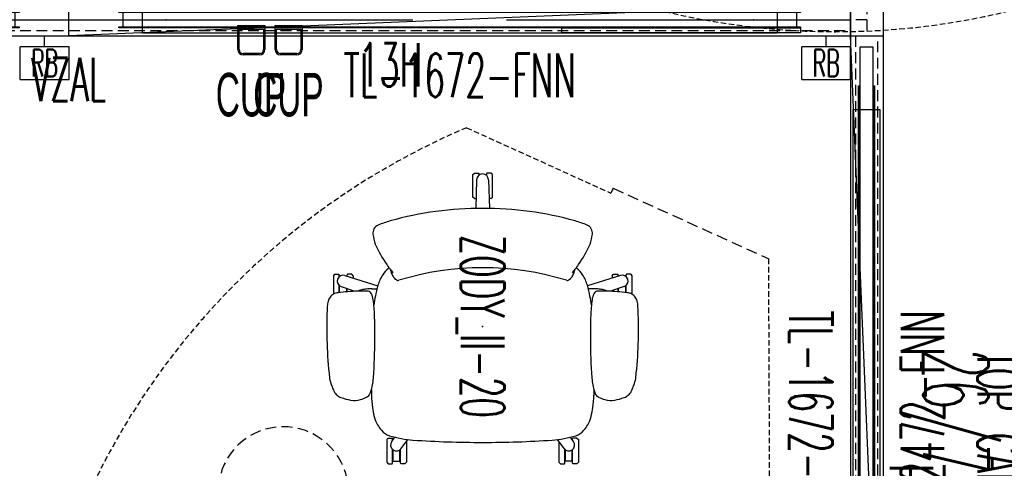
# Model space of a CAD drawing. Header units: inches. Extents: x -44 to 557, y -127 to 150.
# Tile 9 of 250: x 85 to 175, y -28 to 13. Entities that reach past the tile are written whole.
import ezdxf
from ezdxf.enums import TextEntityAlignment as Align

# ---------------------------------------------------------------- set-up
doc = ezdxf.new("R2010")
doc.units = ezdxf.units.IN
doc.header["$MEASUREMENT"] = 0
doc.linetypes.add('DASHEDX2', pattern=[1.5, 1, -0.5])
for name, color, linetype in [('A-FURN-P-COMP', 86, 'Continuous'), ('A-FURN-P-COMP-TEXT2', 86, 'Continuous'), ('A-FURN-P-PNLS', 5, 'Continuous'), ('A-FURN-P-PNLS-ACCESS', 4, 'Continuous'), ('A-FURN-P-PNLS-CON', 104, 'Continuous'), ('A-FURN-P-PNLS-CON-SYMBOL', 104, 'Continuous'), ('A-FURN-P-PNLS-CON-TEXT2', 104, 'Continuous'), ('A-FURN-P-PNLS-CON-TEXT3', 104, 'Continuous'), ('A-FURN-P-PNLS-POWR', 230, 'Continuous'), ('A-FURN-P-PNLS-TEXT2', 5, 'Continuous'), ('A-FURN-P-PNLS-TEXT3', 4, 'Continuous'), ('A-FURN-P-PNLS-TEXT4', 4, 'Continuous'), ('A-FURN-P-SEAT', 12, 'Continuous'), ('A-FURN-P-SEAT-TEXT2', 12, 'Continuous'), ('A-FURN-P-TABLE', 3, 'Continuous'), ('A-FURN-P-TABLE-SWING', 3, 'Continuous'), ('A-FURN-P-TEXT_UTEXT', 7, 'Continuous'), ('A-FURN-P-WKSF-ACC', 202, 'Continuous'), ('PSATTR', 7, 'Continuous')]:
    doc.layers.add(name, color=color, linetype=linetype)
doc.styles.add('0', font='TXT.SHX')
doc.styles.add('CAD_FNT', font='TXT.SHX', dxfattribs={"width": 0.6})
doc.styles.add('PMSymText', font='txt.shx', dxfattribs={"width": 0.65})
doc.styles.get("Standard").update_dxf_attribs({"font": 'arial.ttf'})

# ---------------------------------------------------------------- blocks, each defined once
blk = doc.blocks.new('VZFF1-XX72-EBB-2D')
at = {"layer": 'A-FURN-P-PNLS'}
for p, q in [((0, 0), (0, 3)), ((0, 3), (72, 3)), ((72, 0), (72, 3)), ((0, 0), (72, 0))]:
    blk.add_line(p, q, dxfattribs=at)
for p in [(0, 3), (72, 3), (0, 0), (72, 0)]:
    blk.add_point(p, dxfattribs=at)
at = {"layer": 'A-FURN-P-PNLS-ACCESS'}
for p, q in [((4.496, 7), (-0.004, 7)), ((-0.004, 7), (-0.004, 4)), ((4.496, 7), (4.496, 4)), ((-0.004, 4), (4.496, 4)), ((2.246, 4), (2.246, 3)), ((69.754, -1), (69.754, 0)), ((67.504, -4), (67.504, -1)), ((72.004, -1), (67.504, -1)), ((72.004, -4), (72.004, -1)), ((67.504, -4), (72.004, -4))]:
    blk.add_line(p, q, dxfattribs=at)
at = {"layer": 'A-FURN-P-PNLS-POWR'}
for p, q in [((0, 1.5), (31.685, 1.5)), ((40.315, 1.5), (72, 1.5))]:
    blk.add_line(p, q, dxfattribs=at)
for p in [(8.95, 1.5), (63.05, 1.5)]:
    blk.add_point(p, dxfattribs=at)
at = {"layer": 'A-FURN-P-PNLS-TEXT2', "style": 'CAD_FNT', "width": 0.55, "flags": 8}
blk.add_attdef('ITEXT2', text='', height=6, dxfattribs=at).set_placement((36, 9.699), align=Align.MIDDLE_CENTER)
at = {"layer": 'A-FURN-P-PNLS-TEXT3', "style": 'CAD_FNT', "width": 0.55, "flags": 8}
blk.add_attdef('ITEXT3', text='', height=2.5, dxfattribs=at).set_placement((69.754, -2.5), align=Align.MIDDLE_CENTER)
at = {"layer": 'A-FURN-P-PNLS-TEXT4', "style": 'CAD_FNT', "width": 0.55, "flags": 8}
blk.add_attdef('ITEXT4', text='', height=2.5, rotation=180, dxfattribs=at).set_placement((2.246, 5.5), align=Align.MIDDLE_CENTER)
at = {"layer": 'A-FURN-P-TEXT_UTEXT', "style": 'PMSymText', "width": 0.65, "flags": 8}
for tag, p in [('PSUT1', (35.703, -10)), ('PSUT3', (35.703, -22))]:
    blk.add_attdef(tag, text='', height=4, dxfattribs=at).set_placement(p, align=Align.CENTER)
at = {"layer": 'A-FURN-P-TEXT_UTEXT', "style": 'PMSymText', "width": 0.65}
blk.add_attdef('PSUT2', text='', height=4, dxfattribs=at).set_placement((35.703, -16), align=Align.CENTER)
at = {"layer": 'PSATTR', "flags": 1}
for tag in ['PSON', 'PSMC', 'PSDH', 'PSPN', 'PSQT', 'PSEC', 'PST5', 'PST4', 'PST3', 'PST2', 'PST1']:
    blk.add_attdef(tag, text='', height=1, dxfattribs=at).set_placement((0, 0), align=Align.TOP_CENTER)
blk = doc.blocks.new('VZFF1-XX72-BN-2D')
at = {"layer": 'A-FURN-P-PNLS'}
for p, q in [((0, 0), (0, 3)), ((0, 3), (72, 3)), ((72, 0), (72, 3)), ((0, 0), (72, 0))]:
    blk.add_line(p, q, dxfattribs=at)
for p in [(0, 3), (72, 3), (0, 0), (72, 0)]:
    blk.add_point(p, dxfattribs=at)
at = {"layer": 'A-FURN-P-PNLS-ACCESS'}
for p, q in [((69.754, -1), (69.754, 0)), ((67.504, -4), (67.504, -1)), ((72.004, -1), (67.504, -1)), ((72.004, -4), (72.004, -1)), ((67.504, -4), (72.004, -4))]:
    blk.add_line(p, q, dxfattribs=at)
at = {"layer": 'A-FURN-P-PNLS-TEXT2', "style": 'CAD_FNT', "width": 0.55, "flags": 8}
blk.add_attdef('ITEXT2', text='', height=6, dxfattribs=at).set_placement((36, 9.699), align=Align.MIDDLE_CENTER)
at = {"layer": 'A-FURN-P-PNLS-TEXT3', "style": 'CAD_FNT', "width": 0.55, "flags": 8}
blk.add_attdef('ITEXT3', text='', height=2.5, dxfattribs=at).set_placement((69.754, -2.5), align=Align.MIDDLE_CENTER)
at = {"layer": 'A-FURN-P-TEXT_UTEXT', "style": 'PMSymText', "width": 0.65, "flags": 8}
for tag, p in [('PSUT1', (35.702, -10)), ('PSUT3', (35.702, -22))]:
    blk.add_attdef(tag, text='', height=4, dxfattribs=at).set_placement(p, align=Align.CENTER)
at = {"layer": 'A-FURN-P-TEXT_UTEXT', "style": 'PMSymText', "width": 0.65}
blk.add_attdef('PSUT2', text='', height=4, dxfattribs=at).set_placement((35.702, -16), align=Align.CENTER)
at = {"layer": 'PSATTR', "flags": 1}
for tag in ['PSON', 'PSMC', 'PSDH', 'PSPN', 'PSQT', 'PSEC', 'PST5', 'PST4', 'PST3', 'PST2', 'PST1']:
    blk.add_attdef(tag, text='', height=1, dxfattribs=at).set_placement((0, 0), align=Align.TOP_CENTER)
blk = doc.blocks.new('VZTI-XX72-NN-2D')
at = {"layer": 'A-FURN-P-PNLS', "linetype": 'DASHEDX2'}
blk.add_line((0, 0.5), (72, 0.5), dxfattribs=at)
at = {"layer": 'A-FURN-P-PNLS'}
for p in [(0, 0), (72, 0)]:
    blk.add_point(p, dxfattribs=at)
at = {"layer": 'A-FURN-P-PNLS-TEXT2', "style": 'CAD_FNT', "width": 0.55, "flags": 8}
blk.add_attdef('ITEXT2', text='', height=4, dxfattribs=at).set_placement((36, -1.625), align=Align.TOP_CENTER)
at = {"layer": 'A-FURN-P-TEXT_UTEXT', "style": 'PMSymText', "width": 0.65, "flags": 8}
for tag, p in [('PSUT1', (34.989, -11.626)), ('PSUT3', (34.989, -23.626))]:
    blk.add_attdef(tag, text='', height=4, dxfattribs=at).set_placement(p, align=Align.CENTER)
at = {"layer": 'A-FURN-P-TEXT_UTEXT', "style": 'PMSymText', "width": 0.65}
blk.add_attdef('PSUT2', text='', height=4, dxfattribs=at).set_placement((34.989, -17.626), align=Align.CENTER)
at = {"layer": 'PSATTR', "flags": 1}
for tag in ['PSON', 'PSMC', 'PSDH', 'PSPN', 'PSQT', 'PSEC', 'PST5', 'PST4', 'PST3', 'PST2', 'PST1']:
    blk.add_attdef(tag, text='', height=1, dxfattribs=at).set_placement((0, 0), align=Align.TOP_CENTER)
blk = doc.blocks.new('VZCT-XX00-P-2D')
at = {"layer": 'A-FURN-P-PNLS-CON'}
for p, q in [((0, 0), (0, 3)), ((0, 3), (3, 3)), ((3, 0), (3, 3)), ((0, 0), (3, 0))]:
    blk.add_line(p, q, dxfattribs=at)
at = {"layer": 'A-FURN-P-PNLS-CON', "linetype": 'DASHEDX2'}
for p, q in [((0, 1.5), (3, 1.5)), ((1.5, 1.5), (1.5, 0))]:
    blk.add_line(p, q, dxfattribs=at)
at = {"layer": 'A-FURN-P-PNLS-CON'}
for p in [(0, 3), (3, 3), (0, 0), (3, 0)]:
    blk.add_point(p, dxfattribs=at)
at = {"layer": 'A-FURN-P-PNLS-CON-SYMBOL'}
for p, q in [((-2.137, 37.341), (-7.28, 32.198)), ((5.137, 37.341), (-2.137, 37.341)), ((10.28, 32.198), (5.137, 37.341)), ((-7.28, 32.198), (-7.28, 24.924)), ((10.28, 24.924), (10.28, 32.198)), ((-7.28, 28.561), (10.28, 28.561)), ((-7.28, 24.924), (-2.137, 19.78)), ((5.137, 19.78), (10.28, 24.924)), ((-2.137, 19.78), (5.137, 19.78))]:
    blk.add_line(p, q, dxfattribs=at)
at = {"layer": 'A-FURN-P-PNLS-CON-TEXT2', "style": 'CAD_FNT', "width": 0.55, "flags": 8}
blk.add_attdef('ITEXT2', text='', height=4, dxfattribs=at).set_placement((1.5, 31.561), align=Align.MIDDLE_CENTER)
at = {"layer": 'A-FURN-P-PNLS-CON-TEXT3', "style": 'CAD_FNT', "width": 0.55, "flags": 8}
blk.add_attdef('ITEXT3', text='', height=4, dxfattribs=at).set_placement((1.5, 25.561), align=Align.MIDDLE_CENTER)
at = {"layer": 'A-FURN-P-TEXT_UTEXT', "style": 'PMSymText', "width": 0.65, "flags": 8}
for tag, p in [('PSUT1', (1.5, -7.297)), ('PSUT3', (1.5, -19.297))]:
    blk.add_attdef(tag, text='', height=4, dxfattribs=at).set_placement(p, align=Align.CENTER)
at = {"layer": 'A-FURN-P-TEXT_UTEXT', "style": 'PMSymText', "width": 0.65}
blk.add_attdef('PSUT2', text='', height=4, dxfattribs=at).set_placement((1.5, -13.297), align=Align.CENTER)
at = {"layer": 'PSATTR', "flags": 1}
for tag in ['PSON', 'PSMC', 'PSDH', 'PSPN', 'PSQT', 'PSEC', 'PST5', 'PST4', 'PST3', 'PST2', 'PST1']:
    blk.add_attdef(tag, text='', height=1, dxfattribs=at).set_placement((0, 0), align=Align.TOP_CENTER)
blk = doc.blocks.new('VZAL-XXXX-2D')
at = {"layer": 'A-FURN-P-PNLS-CON'}
blk.add_point((0, 0), dxfattribs=at)
at = {"layer": 'A-FURN-P-PNLS-CON-TEXT2', "linetype": 'Continuous', "style": 'CAD_FNT', "width": 0.55, "flags": 8}
blk.add_attdef('ITEXT2', text='', height=4, dxfattribs=at).set_placement((0, -2), align=Align.TOP_CENTER)
at = {"layer": 'A-FURN-P-TEXT_UTEXT', "style": 'PMSymText', "width": 0.65, "flags": 8}
for tag, p in [('PSUT1', (0.001, -12)), ('PSUT3', (0.001, -24))]:
    blk.add_attdef(tag, text='', height=4, dxfattribs=at).set_placement(p, align=Align.CENTER)
at = {"layer": 'A-FURN-P-TEXT_UTEXT', "style": 'PMSymText', "width": 0.65}
blk.add_attdef('PSUT2', text='', height=4, dxfattribs=at).set_placement((0.001, -18), align=Align.CENTER)
at = {"layer": 'PSATTR', "flags": 1}
for tag in ['PSON', 'PSMC', 'PSDH', 'PSPN', 'PSQT', 'PSEC', 'PST5', 'PST4', 'PST3', 'PST2', 'PST1']:
    blk.add_attdef(tag, text='', height=1, dxfattribs=at).set_placement((0, 0), align=Align.TOP_CENTER)
blk = doc.blocks.new('VZCC-0072-X-2D')
at = {"layer": 'A-FURN-P-PNLS'}
blk.add_line((72, 3), (0, 0), dxfattribs=at)
for p in [(0, 3), (72, 3), (0, 0), (72, 0)]:
    blk.add_point(p, dxfattribs=at)
at = {"layer": 'A-FURN-P-PNLS-TEXT2', "style": '0', "width": 0.55, "flags": 8}
blk.add_attdef('ITEXT2', text='', height=4, dxfattribs=at).set_placement((35.641, 10.508), align=Align.BOTTOM_CENTER)
at = {"layer": 'A-FURN-P-TEXT_UTEXT', "style": 'PMSymText', "width": 0.65, "flags": 8}
for tag, p in [('PSUT1', (34.989, -7.297)), ('PSUT3', (34.989, -19.297))]:
    blk.add_attdef(tag, text='', height=4, dxfattribs=at).set_placement(p, align=Align.CENTER)
at = {"layer": 'A-FURN-P-TEXT_UTEXT', "style": 'PMSymText', "width": 0.65}
blk.add_attdef('PSUT2', text='', height=4, dxfattribs=at).set_placement((34.989, -13.297), align=Align.CENTER)
at = {"layer": 'PSATTR', "flags": 1}
for tag in ['PSON', 'PSMC', 'PSDH', 'PSPN', 'PSQT', 'PSEC', 'PST5', 'PST4', 'PST3', 'PST2', 'PST1']:
    blk.add_attdef(tag, text='', height=1, dxfattribs=at).set_placement((0, 0), align=Align.TOP_CENTER)
blk = doc.blocks.new('STUC-XX72-FRZ-2D')
at = {"layer": 'A-FURN-P-WKSF-ACC'}
for p, q in [((4.597, -0.753), (67.403, -0.753)), ((4.597, -0.842), (4.597, -0.753)), ((67.403, -0.842), (4.597, -0.842)), ((6.763, -0.264), (65.237, -0.264)), ((6.763, -2.736), (6.763, -0.264)), ((65.237, -0.264), (65.237, -2.736)), ((67.403, -0.753), (67.403, -0.842)), ((1, -0.924), (71, -0.924)), ((1, -2.076), (1, -0.924)), ((71, -0.924), (71, -2.076)), ((71, -2.076), (1, -2.076)), ((4.597, -2.158), (67.403, -2.158)), ((4.597, -2.247), (4.597, -2.158)), ((67.403, -2.247), (4.597, -2.247)), ((67.403, -2.158), (67.403, -2.247)), ((65.237, -2.736), (6.763, -2.736))]:
    blk.add_line(p, q, dxfattribs=at)
at = {"layer": 'A-FURN-P-WKSF-ACC', "linetype": 'DASHEDX2'}
for p in [(0, 0), (72, 0), (0, -3), (72, -3)]:
    blk.add_point(p, dxfattribs=at)
at = {"layer": 'A-FURN-P-COMP-TEXT2', "style": '0', "width": 0.55, "flags": 8}
blk.add_attdef('ITEXT2', text='', height=4, dxfattribs=at).set_placement((29.623, -5.658), align=Align.MIDDLE_CENTER)
at = {"layer": 'A-FURN-P-TEXT_UTEXT', "style": 'PMSymText', "width": 0.65, "flags": 8}
for tag, p in [('PSUT1', (34.988, -13.738)), ('PSUT3', (34.988, -25.738))]:
    blk.add_attdef(tag, text='', height=4, dxfattribs=at).set_placement(p, align=Align.CENTER)
at = {"layer": 'A-FURN-P-TEXT_UTEXT', "style": 'PMSymText', "width": 0.65}
blk.add_attdef('PSUT2', text='', height=4, dxfattribs=at).set_placement((34.988, -19.738), align=Align.CENTER)
at = {"layer": 'PSATTR', "flags": 1}
for tag in ['PSON', 'PSMC', 'PSDH', 'PSPN', 'PSQT', 'PSEC', 'PST5', 'PST4', 'PST3', 'PST2', 'PST1']:
    blk.add_attdef(tag, text='', height=1, dxfattribs=at).set_placement((0, 0), align=Align.TOP_CENTER)
blk = doc.blocks.new('STUC-XX72-PNZ-2D')
at = {"layer": 'A-FURN-P-WKSF-ACC'}
for p, q in [((4.597, -0.753), (67.403, -0.753)), ((4.597, -0.842), (4.597, -0.753)), ((67.403, -0.842), (4.597, -0.842)), ((4.974, -0.842), (4.974, -2.158)), ((6.763, -0.264), (65.237, -0.264)), ((6.763, -2.736), (6.763, -0.264)), ((65.237, -0.264), (65.237, -2.736)), ((67.026, -0.842), (67.026, -2.158)), ((67.403, -0.753), (67.403, -0.842)), ((4.597, -2.158), (67.403, -2.158)), ((4.597, -2.247), (4.597, -2.158)), ((67.403, -2.247), (4.597, -2.247)), ((67.403, -2.158), (67.403, -2.247)), ((65.237, -2.736), (6.763, -2.736))]:
    blk.add_line(p, q, dxfattribs=at)
at = {"layer": 'A-FURN-P-WKSF-ACC', "linetype": 'DASHEDX2'}
for p in [(0, 0), (72, 0), (0, -3), (72, -3)]:
    blk.add_point(p, dxfattribs=at)
at = {"layer": 'A-FURN-P-COMP-TEXT2', "style": '0', "width": 0.55, "flags": 8}
blk.add_attdef('ITEXT2', text='', height=4, dxfattribs=at).set_placement((29.623, -5.658), align=Align.MIDDLE_CENTER)
at = {"layer": 'A-FURN-P-TEXT_UTEXT', "style": 'PMSymText', "width": 0.65, "flags": 8}
for tag, p in [('PSUT1', (34.991, -13.738)), ('PSUT3', (34.991, -25.738))]:
    blk.add_attdef(tag, text='', height=4, dxfattribs=at).set_placement(p, align=Align.CENTER)
at = {"layer": 'A-FURN-P-TEXT_UTEXT', "style": 'PMSymText', "width": 0.65}
blk.add_attdef('PSUT2', text='', height=4, dxfattribs=at).set_placement((34.991, -19.738), align=Align.CENTER)
at = {"layer": 'PSATTR', "flags": 1}
for tag in ['PSON', 'PSMC', 'PSDH', 'PSPN', 'PSQT', 'PSEC', 'PST5', 'PST4', 'PST3', 'PST2', 'PST1']:
    blk.add_attdef(tag, text='', height=1, dxfattribs=at).set_placement((0, 0), align=Align.TOP_CENTER)
blk = doc.blocks.new('KUTC-0000-H-2D')
at = {"layer": 'A-FURN-P-COMP'}
for p, q in [((0, 0.214), (2.5, 0.214)), ((0, -2), (0, 0.214)), ((2.5, 0.214), (2.5, -2)), ((0.125, -0.125), (2.375, -0.125)), ((0.125, -2), (0.125, -0.125)), ((2.375, -0.125), (2.375, -2)), ((2, -2.375), (0.5, -2.375)), ((2, -2.5), (0.5, -2.5))]:
    blk.add_line(p, q, dxfattribs=at)
for centre, radius, start, end in [((0.5, -2), 0.5, 180, 270), ((0.5, -2), 0.375, 180, 270), ((2, -2), 0.5, 270, 0), ((2, -2), 0.375, 270, 0)]:
    blk.add_arc(centre, radius, start, end, dxfattribs=at)
for p in [(0, 0), (2.5, 0)]:
    blk.add_point(p, dxfattribs=at)
at = {"layer": 'A-FURN-P-COMP-TEXT2', "width": 0.55, "flags": 8}
blk.add_attdef('ITEXT2', text='', height=4, dxfattribs=at).set_placement((1.222, -6.16), align=Align.MIDDLE_CENTER)
at = {"layer": 'A-FURN-P-TEXT_UTEXT', "style": 'PMSymText', "width": 0.65, "flags": 8}
for tag, p in [('PSUT1', (1.222, -15.346)), ('PSUT3', (1.222, -27.346))]:
    blk.add_attdef(tag, text='', height=4, dxfattribs=at).set_placement(p, align=Align.CENTER)
at = {"layer": 'A-FURN-P-TEXT_UTEXT', "style": 'PMSymText', "width": 0.65}
blk.add_attdef('PSUT2', text='', height=4, dxfattribs=at).set_placement((1.222, -21.346), align=Align.CENTER)
at = {"layer": 'PSATTR', "flags": 1}
for tag in ['PSON', 'PSMC', 'PSDH', 'PSPN', 'PSQT', 'PSEC', 'PST5', 'PST4', 'PST3', 'PST2', 'PST1']:
    blk.add_attdef(tag, text='', height=1, dxfattribs=at).set_placement((0, 0), align=Align.TOP_CENTER)
blk = doc.blocks.new('ATWT-0254-ZRN-2D')
at = {"layer": 'A-FURN-P-TABLE-SWING', "linetype": 'DASHEDX2', "ltscale": 0.5}
blk.add_arc((1.31, -2.357), 67.628, 24.19884, 247.14298, dxfattribs=at)
at = {"layer": 'A-FURN-P-TEXT_UTEXT', "style": 'PMSymText', "width": 0.65, "flags": 8}
for tag, p in [('PSUT1', (0.13, -70.68)), ('PSUT3', (0.13, -82.68))]:
    blk.add_attdef(tag, text='', height=4, dxfattribs=at).set_placement(p, align=Align.CENTER)
at = {"layer": 'A-FURN-P-TEXT_UTEXT', "style": 'PMSymText', "width": 0.65}
blk.add_attdef('PSUT2', text='', height=4, dxfattribs=at).set_placement((0.13, -76.68), align=Align.CENTER)
at = {"layer": 'PSATTR', "flags": 1}
for tag in ['PSON', 'PSMC', 'PSDH', 'PSPN', 'PSQT', 'PSEC', 'PST5', 'PST4', 'PST3', 'PST2', 'PST1']:
    blk.add_attdef(tag, text='', height=1, dxfattribs=at).set_placement((0, 0), align=Align.TOP_CENTER)
blk = doc.blocks.new('ATWT-0254-ZLN-2D')
at = {"layer": 'A-FURN-P-TABLE-SWING', "linetype": 'DASHEDX2', "ltscale": 0.5}
for p, q in [((-3.091, -1.096), (-2.88, -52.59)), ((24.958, -64.675), (11.661, -58.64))]:
    blk.add_line(p, q, dxfattribs=at)
at = {"layer": 'A-FURN-P-TABLE-SWING', "linetype": 'DASHEDX2'}
for q in [(-2.88, -52.59), (11.661, -58.64)]:
    blk.add_line((11.454, -59.095), q, dxfattribs=at)
at = {"layer": 'A-FURN-P-TABLE-SWING', "linetype": 'DASHEDX2', "ltscale": 0.5}
blk.add_arc((-1.565, -2.465), 67.628, 293.09108, 156.03522, dxfattribs=at)
at = {"layer": 'A-FURN-P-TEXT_UTEXT', "style": 'PMSymText', "width": 0.65, "flags": 8}
for tag, p in [('PSUT1', (-0.406, -70.681)), ('PSUT3', (-0.406, -82.681))]:
    blk.add_attdef(tag, text='', height=4, dxfattribs=at).set_placement(p, align=Align.CENTER)
at = {"layer": 'A-FURN-P-TEXT_UTEXT', "style": 'PMSymText', "width": 0.65}
blk.add_attdef('PSUT2', text='', height=4, dxfattribs=at).set_placement((-0.406, -76.681), align=Align.CENTER)
at = {"layer": 'PSATTR', "flags": 1}
for tag in ['PSON', 'PSMC', 'PSDH', 'PSPN', 'PSQT', 'PSEC', 'PST5', 'PST4', 'PST3', 'PST2', 'PST1']:
    blk.add_attdef(tag, text='', height=1, dxfattribs=at).set_placement((0, 0), align=Align.TOP_CENTER)
blk = doc.blocks.new('ATTR-1301-L-2D')
at = {"layer": 'A-FURN-P-TABLE', "linetype": 'DASHEDX2'}
for p, q in [((-0.76, 0.1), (-0.76, -1.123)), ((1.304, 0.1), (1.304, -1.13))]:
    blk.add_line(p, q, dxfattribs=at)
for centre, radius, start, end in [((0.272, 0.1), 1.032, 0, 180), ((0.25, -7.033), 5.996, 99.69736, 79.87611)]:
    blk.add_arc(centre, radius, start, end, dxfattribs=at)
at = {"layer": 'A-FURN-P-TEXT_UTEXT', "style": 'PMSymText', "width": 0.65, "flags": 8}
for tag, p in [('PSUT1', (0.25, -19.029)), ('PSUT3', (0.25, -31.029))]:
    blk.add_attdef(tag, text='', height=4, dxfattribs=at).set_placement(p, align=Align.CENTER)
at = {"layer": 'A-FURN-P-TEXT_UTEXT', "style": 'PMSymText', "width": 0.65}
blk.add_attdef('PSUT2', text='', height=4, dxfattribs=at).set_placement((0.25, -25.029), align=Align.CENTER)
at = {"layer": 'PSATTR', "flags": 1}
for tag in ['PSON', 'PSMC', 'PSDH', 'PSPN', 'PSQT', 'PSEC', 'PST5', 'PST4', 'PST3', 'PST2', 'PST1']:
    blk.add_attdef(tag, text='', height=1, dxfattribs=at).set_placement((0, 0), align=Align.TOP_CENTER)
blk = doc.blocks.new('ATTM-2230-NH-2D')
at = {"layer": 'A-FURN-P-COMP'}
for p, q in [((0, 0.235), (22, 0.235)), ((0, -0.235), (0, 0.235)), ((22, 0.235), (22, -0.235)), ((22, -0.235), (0, -0.235))]:
    blk.add_line(p, q, dxfattribs=at)
for p in [(0, 0), (22, 0)]:
    blk.add_point(p, dxfattribs=at)
at = {"layer": 'A-FURN-P-TEXT_UTEXT', "style": 'PMSymText', "width": 0.65, "flags": 8}
for tag, p in [('PSUT1', (9.993, -12.277)), ('PSUT3', (9.993, -24.277))]:
    blk.add_attdef(tag, text='', height=4, dxfattribs=at).set_placement(p, align=Align.CENTER)
at = {"layer": 'A-FURN-P-TEXT_UTEXT', "style": 'PMSymText', "width": 0.65}
blk.add_attdef('PSUT2', text='', height=4, dxfattribs=at).set_placement((9.993, -18.277), align=Align.CENTER)
at = {"layer": 'PSATTR', "flags": 1}
for tag in ['PSON', 'PSMC', 'PSDH', 'PSPN', 'PSQT', 'PSEC', 'PST5', 'PST4', 'PST3', 'PST2', 'PST1']:
    blk.add_attdef(tag, text='', height=1, dxfattribs=at).set_placement((0, 0), align=Align.TOP_CENTER)
blk = doc.blocks.new('S2T-XX-ARM47-2D')
at = {"layer": 'A-FURN-P-SEAT'}
for p, q in [((-4.8, 13.639), (-4.659, 13.745)), ((-4.8, 13.639), (-4.8, 13.256)), ((-4.659, 13.745), (-2.972, 13.745)), ((-4.8, 13.256), (-4.76, 13.216)), ((-4.575, 13.216), (-4.76, 13.216)), ((-4.608, 13.176), (-4.632, 13.176)), ((-4.632, 13.176), (-4.632, 13.142)), ((-3.109, 13.216), (-3.778, 13.216)), ((-3.114, 13.176), (-3.744, 13.176)), ((-3.666, 13.029), (-3.233, 11.786)), ((-4.8, 12.442), (-4.76, 12.482)), ((-4.8, 12.059), (-4.8, 12.442)), ((-4.659, 11.934), (-4.8, 12.059)), ((-4.626, 12.482), (-4.76, 12.482)), ((-4.691, 12.689), (-3.736, 9.662)), ((-4.659, 11.934), (-4.453, 11.934)), ((-3.181, 12.522), (-3.489, 12.522)), ((-3.184, 12.482), (-3.475, 12.482)), ((-3.285, 11.934), (-3.225, 11.934)), ((-3.457, 10.214), (-3.454, 9.736)), ((5.868, 10.254), (6.354, 10.234)), ((10.613, 8.38), (10.213, 8.094)), ((10.294, 8.691), (10.434, 8.841)), ((10.294, 8.691), (10.294, 8.33)), ((10.294, 8.33), (10.334, 8.29)), ((10.486, 8.29), (10.334, 8.29)), ((10.434, 8.841), (12.516, 8.841)), ((12.616, 8.29), (11.346, 8.29)), ((12.425, 8.236), (11.386, 8.236)), ((12.425, 8.236), (12.425, 7.635)), ((12.516, 8.841), (12.656, 8.691)), ((12.656, 8.33), (12.616, 8.29)), ((12.656, 8.691), (12.656, 8.33)), ((11.259, 7.504), (10.436, 6.888)), ((12.616, 7.581), (11.342, 7.581)), ((12.425, 7.635), (11.383, 7.635)), ((12.656, 7.541), (12.616, 7.581)), ((12.656, 7.18), (12.656, 7.541)), ((10.626, 7.03), (12.516, 7.03)), ((12.516, 7.03), (12.656, 7.18)), ((-13.988, 0.908), (-14.128, 0.758)), ((-11.906, 0.903), (-13.988, 0.908)), ((-14.128, 0.758), (-14.128, 0.394)), ((-14.128, 0.394), (-14.088, 0.354)), ((-14.088, 0.354), (-13.904, 0.354)), ((-13.96, 0.315), (-13.941, 0.315)), ((-13.96, 0.315), (-13.96, 0.288)), ((-13.504, 0.535), (-10.866, 0.617)), ((-11.766, 0.753), (-11.906, 0.903)), ((-11.766, 0.753), (-11.766, 0.589)), ((-14.128, -0.394), (-14.088, -0.354)), ((-14.128, -0.758), (-14.128, -0.394)), ((-13.988, -0.908), (-14.128, -0.758)), ((-14.088, -0.354), (-13.904, -0.354)), ((-11.906, -0.903), (-13.988, -0.908)), ((-13.504, -0.554), (-10.866, -0.62)), ((-11.766, -0.753), (-11.906, -0.903)), ((-11.766, -0.753), (-11.766, -0.598)), ((11.259, -7.504), (10.436, -6.888)), ((10.626, -7.03), (12.516, -7.03)), ((12.516, -7.03), (12.656, -7.18)), ((12.656, -7.18), (12.656, -7.541)), ((10.613, -8.38), (10.213, -8.094)), ((12.616, -7.581), (11.342, -7.581)), ((12.425, -7.635), (11.383, -7.635)), ((12.425, -8.236), (12.425, -7.635)), ((12.656, -7.541), (12.616, -7.581)), ((10.294, -8.33), (10.334, -8.29)), ((10.294, -8.691), (10.294, -8.33)), ((10.294, -8.691), (10.434, -8.841)), ((10.486, -8.29), (10.334, -8.29)), ((10.434, -8.841), (12.516, -8.841)), ((12.616, -8.29), (11.346, -8.29)), ((12.425, -8.236), (11.386, -8.236)), ((12.516, -8.841), (12.656, -8.691)), ((12.656, -8.33), (12.616, -8.29)), ((12.656, -8.691), (12.656, -8.33)), ((-4.691, -12.689), (-3.736, -9.662)), ((-3.457, -10.214), (-3.454, -9.736)), ((5.868, -10.254), (6.354, -10.234)), ((-3.666, -13.029), (-3.233, -11.786)), ((-4.659, -11.934), (-4.8, -12.059)), ((-4.8, -12.059), (-4.8, -12.442)), ((-4.8, -12.442), (-4.76, -12.482)), ((-4.626, -12.482), (-4.76, -12.482)), ((-4.659, -11.934), (-4.453, -11.934)), ((-3.181, -12.522), (-3.489, -12.522)), ((-3.184, -12.482), (-3.475, -12.482)), ((-3.238, -11.934), (-3.225, -11.934)), ((-4.8, -13.256), (-4.76, -13.216)), ((-4.8, -13.639), (-4.8, -13.256)), ((-4.575, -13.216), (-4.76, -13.216)), ((-4.632, -13.176), (-4.632, -13.142)), ((-4.608, -13.176), (-4.632, -13.176)), ((-3.109, -13.216), (-3.778, -13.216)), ((-3.114, -13.176), (-3.744, -13.176)), ((-4.8, -13.639), (-4.659, -13.745)), ((-4.659, -13.745), (-2.972, -13.745))]:
    blk.add_line(p, q, dxfattribs=at)
for centre, radius, start, end in [((-1.694, 13.138), 1.414, 154.38639, 173.00599), ((-2.279, 13.419), 0.765, 122.96233, 154.38639), ((-1.926, 12.874), 1.415, 105.56026, 122.96233), ((-1.762, 12.286), 2.025, 92.9232, 105.56026), ((0.199, -26.113), 40.475, 84.17891, 92.9232), ((4.118, 10.236), 3.921, 68.02303, 87.28412), ((1.911, 5.065), 9.543, 64.68784, 67.35355), ((5.547, 12.753), 1.038, 39.32657, 64.68784), ((-4.176, 12.852), 0.54, 19.19273, 197.52851), ((19.638, 10.521), 22.906, 173.00599, 177.5478), ((5.389, 12.623), 1.243, 20.1175, 39.32657), ((1.21, 11.093), 5.693, 10.87396, 20.1175), ((4.968, 11.815), 1.866, 342.43079, 10.87396), ((17.384, 8.045), 20.984, 171.51802, 172.68577), ((-2.685, 11.038), 0.693, 150.79162, 171.51802), ((-2.193, 10.763), 1.256, 147.24432, 150.79162), ((7.783, 11.148), 11.038, 179.67998, 183.19227), ((4.601, 11.165), 7.855, 177.5478, 179.67998), ((2.277, 12.667), 4.69, 334.9977, 342.43079), ((-8.597, 9.328), 0.787, 82.01914, 157.75363), ((-9.187, 5.114), 5.042, 71.30032, 82.01914), ((0.037, 10.272), 3.494, 172.68577, 180.9528), ((-2.755, 10.692), 0.507, 198.38353, 241.93481), ((-2.203, 11.871), 1.808, 244.06995, 262.455), ((0.841, -9.191), 19.417, 98.29134, 100.71746), ((-0.463, 25.011), 15.063, 262.455, 267.89587), ((0.779, 73.918), 63.993, 269.97909, 273.14587), ((3.765, 19.59), 9.583, 273.14587, 280.66704), ((4.985, 13.112), 2.991, 280.66704, 295.39705), ((5.984, 10.938), 0.599, 298.25288, 334.9977), ((6.359, 2.04), 8.195, 82.24154, 90.03475), ((6.502, 3.092), 7.132, 75.26943, 82.24154), ((7.497, 6.876), 3.22, 60.86178, 75.26943), ((-0.008, 5.757), 10.088, 157.45065, 164.0728), ((-11.887, -0.001), 10.791, 54.99878, 66.42287), ((-3.408, 7.137), 2.462, 122.64001, 141.21521), ((-2.494, 5.709), 4.158, 115.43643, 122.64001), ((-2.958, 6.685), 3.077, 105.67693, 115.43643), ((-0.518, -2.008), 12.105, 100.71746, 105.67693), ((0.773, 58.646), 48.721, 267.89587, 269.97909), ((7.466, 6.82), 3.284, 49.86188, 60.86178), ((8.556, 8.113), 1.593, 16.79689, 49.86188), ((19.901, 0.155), 30.77, 164.21528, 180.28862), ((-11.957, -0.101), 10.913, 53.54868, 54.99878), ((14.365, 35.535), 33.391, 233.54868, 233.98633), ((-1.565, 5.694), 4.803, 141.56863, 142.6171), ((-7.187, 2.399), 6.423, 68.87145, 72.64784), ((-21.518, -13.828), 27.637, 53.12154, 53.98633), ((-5.419, 6.975), 1.517, 60.37057, 68.87145), ((-5.427, 6.961), 1.533, 49.30439, 60.37057), ((0.419, 5.657), 10.093, 4.32604, 16.79689), ((10.93, 7.938), 0.544, 306.46064, 125.65436), ((20.897, 0), 26.296, 162.94383, 197.05617), ((-4.846, 7.636), 0.643, 32.41335, 49.30439), ((-4.898, 7.604), 0.703, 20.10606, 32.41335), ((-4.403, 7.785), 0.177, 335.90821, 20.10606), ((-88.303, -0.088), 99, 0.0507, 3.76782), ((-13.504, -0.01), 0.544, 90, 270), ((19.901, -0.155), 30.77, 179.71138, 195.78472), ((-88.303, 0.088), 99, 356.23218, 359.9493), ((0.419, -5.657), 10.093, 343.20311, 355.67396), ((-5.427, -6.961), 1.533, 299.62943, 310.69561), ((-4.846, -7.636), 0.643, 310.69561, 327.58665), ((-4.898, -7.604), 0.703, 327.58665, 339.89394), ((-4.403, -7.785), 0.177, 339.89394, 24.09179), ((10.93, -7.938), 0.544, 234.34564, 53.53936), ((-0.008, -5.757), 10.088, 195.9272, 202.54935), ((-11.887, 0.001), 10.791, 293.57713, 305.00122), ((-11.957, 0.101), 10.913, 305.00122, 306.45132), ((14.365, -35.535), 33.391, 126.01367, 126.45132), ((-1.565, -5.694), 4.803, 217.3829, 218.43137), ((-3.408, -7.137), 2.462, 218.78479, 237.35999), ((-7.187, -2.399), 6.423, 287.35216, 291.12855), ((-21.518, 13.828), 27.637, 306.01367, 306.87846), ((-5.419, -6.975), 1.517, 291.12855, 299.62943), ((8.556, -8.113), 1.593, 310.13812, 343.20311), ((-8.597, -9.328), 0.787, 202.24637, 277.98086), ((-9.187, -5.114), 5.042, 277.98086, 288.69968), ((-2.494, -5.709), 4.158, 237.35999, 244.56357), ((-2.958, -6.685), 3.077, 244.56357, 254.32307), ((-0.518, 2.008), 12.105, 254.32307, 259.28254), ((0.841, 9.191), 19.417, 259.28254, 261.70866), ((-0.463, -25.011), 15.063, 92.10413, 97.545), ((0.773, -58.646), 48.721, 90.02091, 92.10413), ((0.779, -73.918), 63.993, 86.85413, 90.02091), ((7.497, -6.876), 3.22, 284.73057, 299.13822), ((7.466, -6.82), 3.284, 299.13822, 310.13812), ((0.037, -10.272), 3.494, 179.0472, 187.31423), ((17.384, -8.045), 20.984, 187.31423, 188.48198), ((7.783, -11.148), 11.038, 176.80773, 180.32002), ((-2.755, -10.692), 0.507, 118.06519, 161.61647), ((-2.203, -11.871), 1.808, 97.545, 115.93005), ((3.765, -19.59), 9.583, 79.33296, 86.85413), ((4.985, -13.112), 2.991, 64.60295, 79.33296), ((5.984, -10.938), 0.599, 25.0023, 61.74712), ((6.359, -2.04), 8.195, 269.96525, 277.75846), ((2.277, -12.667), 4.69, 17.56921, 25.0023), ((6.502, -3.092), 7.132, 277.75846, 284.73057), ((-2.685, -11.038), 0.693, 188.48198, 209.20838), ((-2.193, -10.763), 1.256, 209.20838, 212.75568), ((4.601, -11.165), 7.855, 180.32002, 182.4522), ((19.638, -10.521), 22.906, 182.4522, 186.99401), ((4.968, -11.815), 1.866, 349.12604, 17.56921), ((-4.176, -12.852), 0.54, 162.47149, 340.80727), ((1.21, -11.093), 5.693, 339.8825, 349.12604), ((-1.694, -13.138), 1.414, 186.99401, 205.61361), ((5.547, -12.753), 1.038, 295.31216, 320.67343), ((5.389, -12.623), 1.243, 320.67343, 339.8825), ((-2.279, -13.419), 0.765, 205.61361, 237.03767), ((-1.926, -12.874), 1.415, 237.03767, 254.43974), ((-1.762, -12.286), 2.025, 254.43974, 267.0768), ((0.199, 26.113), 40.475, 267.0768, 275.82109), ((4.118, -10.236), 3.921, 272.71588, 291.97697), ((1.911, -5.065), 9.543, 292.64645, 295.31216)]:
    blk.add_arc(centre, radius, start, end, dxfattribs=at)
blk.add_point((0, 0), dxfattribs=at)
at = {"layer": 'A-FURN-P-SEAT-TEXT2', "style": '0', "width": 0.55, "flags": 8}
blk.add_attdef('ITEXT2', text='', height=4, dxfattribs=at).set_placement((0, 0), align=Align.MIDDLE_CENTER)
at = {"layer": 'A-FURN-P-TEXT_UTEXT', "style": 'PMSymText', "width": 0.65, "flags": 8}
for tag, p in [('PSUT1', (-0.736, -20.363)), ('PSUT3', (-0.736, -32.363))]:
    blk.add_attdef(tag, text='', height=4, dxfattribs=at).set_placement(p, align=Align.CENTER)
at = {"layer": 'A-FURN-P-TEXT_UTEXT', "style": 'PMSymText', "width": 0.65}
blk.add_attdef('PSUT2', text='', height=4, dxfattribs=at).set_placement((-0.736, -26.363), align=Align.CENTER)
at = {"layer": 'PSATTR', "flags": 1}
for tag in ['PSON', 'PSMC', 'PSDH', 'PSPN', 'PSQT', 'PSEC', 'PST5', 'PST4', 'PST3', 'PST2', 'PST1']:
    blk.add_attdef(tag, text='', height=1, dxfattribs=at).set_placement((0, 0), align=Align.TOP_CENTER)

msp = doc.modelspace()

# ---------------------------------------------------------------- block references
for name, p, rotation in [('ATWT-0254-ZRN-2D', (157.591, 78.147), 90), ('ATWT-0254-ZRN-2D', (20.976, -52.281), 270), ('ATTM-2230-NH-2D', (156.703, 11.951), 180), ('ATWT-0254-ZLN-2D', (150.884, -61.693), 180), ('ATTR-1301-L-2D', (113.103, -36.32), 213.204804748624)]:
    msp.add_blockref(name, p, dxfattribs=dict(rotation=rotation))
ref = msp.add_blockref('VZCC-0072-X-2D', (17.3, 11.433))
ref.add_attrib('ITEXT2', 'TOP CAP', dxfattribs={"layer": 'A-FURN-P-PNLS-TEXT2', "height": 4, "style": '0', "width": 0.55}).set_placement((52.941, 21.941), align=Align.BOTTOM_CENTER)
ref = msp.add_blockref('VZCC-0072-X-2D', (89.3, 11.433))
ref.add_attrib('ITEXT2', 'TOP CAP', dxfattribs={"layer": 'A-FURN-P-PNLS-TEXT2', "height": 4, "style": '0', "width": 0.55}).set_placement((124.941, 21.941), align=Align.BOTTOM_CENTER)
ref = msp.add_blockref('VZFF1-XX72-EBB-2D', (17.3, 11.433))
ref.add_attrib('ITEXT4', 'RB', dxfattribs={"layer": 'A-FURN-P-PNLS-TEXT4', "height": 2.5, "rotation": 180, "style": 'CAD_FNT', "width": 0.55}).set_placement((19.545, 16.933), align=Align.MIDDLE_CENTER)
ref.add_attrib('ITEXT3', 'RB', dxfattribs={"layer": 'A-FURN-P-PNLS-TEXT3', "height": 2.5, "style": 'CAD_FNT', "width": 0.55}).set_placement((87.054, 8.933), align=Align.MIDDLE_CENTER)
ref.add_attrib('ITEXT2', '26/72', dxfattribs={"layer": 'A-FURN-P-PNLS-TEXT2', "height": 6, "style": 'CAD_FNT', "width": 0.55}).set_placement((53.3, 21.132), align=Align.MIDDLE_CENTER)
ref = msp.add_blockref('VZFF1-XX72-EBB-2D', (89.3, 11.433))
ref.add_attrib('ITEXT4', 'RB', dxfattribs={"layer": 'A-FURN-P-PNLS-TEXT4', "height": 2.5, "rotation": 180, "style": 'CAD_FNT', "width": 0.55}).set_placement((91.545, 16.933), align=Align.MIDDLE_CENTER)
ref.add_attrib('ITEXT3', 'RB', dxfattribs={"layer": 'A-FURN-P-PNLS-TEXT3', "height": 2.5, "style": 'CAD_FNT', "width": 0.55}).set_placement((159.054, 8.933), align=Align.MIDDLE_CENTER)
ref.add_attrib('ITEXT2', '26/72', dxfattribs={"layer": 'A-FURN-P-PNLS-TEXT2', "height": 6, "style": 'CAD_FNT', "width": 0.55}).set_placement((125.3, 21.132), align=Align.MIDDLE_CENTER)
ref = msp.add_blockref('VZCT-XX00-P-2D', (161.3, 14.433), dxfattribs=dict(rotation=270))
ref.add_attrib('ITEXT2', 'CT26', dxfattribs={"layer": 'A-FURN-P-PNLS-CON-TEXT2', "height": 4, "rotation": 270, "style": 'CAD_FNT', "width": 0.55}).set_placement((192.86, 12.933), align=Align.MIDDLE_CENTER)
ref.add_attrib('ITEXT3', 'A', dxfattribs={"layer": 'A-FURN-P-PNLS-CON-TEXT3', "height": 4, "rotation": 270, "style": 'CAD_FNT', "width": 0.55}).set_placement((186.86, 12.933), align=Align.MIDDLE_CENTER)
ref = msp.add_blockref('STUC-XX72-PNZ-2D', (17.3, 14.433))
ref.add_attrib('ITEXT2', '13H', dxfattribs={"layer": 'A-FURN-P-COMP-TEXT2', "height": 4, "style": '0', "width": 0.55}).set_placement((46.922, 8.775), align=Align.MIDDLE_CENTER)
ref = msp.add_blockref('STUC-XX72-PNZ-2D', (89.3, 14.433))
ref.add_attrib('ITEXT2', '13H', dxfattribs={"layer": 'A-FURN-P-COMP-TEXT2', "height": 4, "style": '0', "width": 0.55}).set_placement((118.922, 8.775), align=Align.MIDDLE_CENTER)
ref = msp.add_blockref('VZTI-XX72-NN-2D', (17.3, 11.433))
ref.add_attrib('ITEXT2', 'TL-1672-FNN', dxfattribs={"layer": 'A-FURN-P-PNLS-TEXT2', "height": 4, "style": 'CAD_FNT', "width": 0.55}).set_placement((53.3, 9.808), align=Align.TOP_CENTER)
ref = msp.add_blockref('VZTI-XX72-NN-2D', (89.3, 11.433))
ref.add_attrib('ITEXT2', 'TL-1672-FNN', dxfattribs={"layer": 'A-FURN-P-PNLS-TEXT2', "height": 4, "style": 'CAD_FNT', "width": 0.55}).set_placement((125.3, 9.808), align=Align.TOP_CENTER)
ref = msp.add_blockref('KUTC-0000-H-2D', (104.849, 12.185))
ref.add_attrib('ITEXT2', 'CUP', dxfattribs={"layer": 'A-FURN-P-COMP-TEXT2', "height": 4, "width": 0.55}).set_placement((106.071, 6.026), align=Align.MIDDLE_CENTER)
ref = msp.add_blockref('KUTC-0000-H-2D', (108.296, 12.185))
ref.add_attrib('ITEXT2', 'CUP', dxfattribs={"layer": 'A-FURN-P-COMP-TEXT2', "height": 4, "width": 0.55}).set_placement((109.518, 6.026), align=Align.MIDDLE_CENTER)
ref = msp.add_blockref('VZAL-XXXX-2D', (89.3, 11.433))
ref.add_attrib('ITEXT2', 'VZAL', dxfattribs={"layer": 'A-FURN-P-PNLS-CON-TEXT2', "linetype": 'Continuous', "height": 4, "style": 'CAD_FNT', "width": 0.55}).set_placement((89.3, 9.433), align=Align.TOP_CENTER)
ref = msp.add_blockref('VZTI-XX72-NN-2D', (161.267, 11.433), dxfattribs=dict(rotation=270))
ref.add_attrib('ITEXT2', 'TL-1672-FNN', dxfattribs={"layer": 'A-FURN-P-PNLS-TEXT2', "height": 4, "rotation": 270, "style": 'CAD_FNT', "width": 0.55}).set_placement((159.642, -24.567), align=Align.TOP_CENTER)
ref = msp.add_blockref('VZFF1-XX72-BN-2D', (161.3, 11.433), dxfattribs=dict(rotation=270))
ref.add_attrib('ITEXT3', 'RH', dxfattribs={"layer": 'A-FURN-P-PNLS-TEXT3', "height": 2.5, "rotation": 270, "style": 'CAD_FNT', "width": 0.55}).set_placement((158.8, -58.321), align=Align.MIDDLE_CENTER)
ref.add_attrib('ITEXT2', '26/72', dxfattribs={"layer": 'A-FURN-P-PNLS-TEXT2', "height": 6, "rotation": 270, "style": 'CAD_FNT', "width": 0.55}).set_placement((170.998, -24.567), align=Align.MIDDLE_CENTER)
ref = msp.add_blockref('STUC-XX72-FRZ-2D', (161.267, -60.567), dxfattribs=dict(rotation=90.00000000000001))
ref.add_attrib('ITEXT2', '16H', dxfattribs={"layer": 'A-FURN-P-COMP-TEXT2', "height": 4, "rotation": 90, "style": '0', "width": 0.55}).set_placement((166.926, -30.944), align=Align.MIDDLE_CENTER)
ref = msp.add_blockref('VZCC-0072-X-2D', (161.3, 11.433), dxfattribs=dict(rotation=270))
ref.add_attrib('ITEXT2', 'TOP CAP', dxfattribs={"layer": 'A-FURN-P-PNLS-TEXT2', "height": 4, "rotation": 270, "style": '0', "width": 0.55}).set_placement((171.808, -24.209), align=Align.BOTTOM_CENTER)
ref = msp.add_blockref('VZTI-XX72-NN-2D', (164.3, -60.567), dxfattribs=dict(rotation=90.00000000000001))
ref.add_attrib('ITEXT2', 'TL-2472-FNN', dxfattribs={"layer": 'A-FURN-P-PNLS-TEXT2', "height": 4, "rotation": 90, "style": 'CAD_FNT', "width": 0.55}).set_placement((165.925, -24.567), align=Align.TOP_CENTER)
ref = msp.add_blockref('S2T-XX-ARM47-2D', (127.409, -15.323), dxfattribs=dict(rotation=270))
ref.add_attrib('ITEXT2', 'ZODY_II-20', dxfattribs={"layer": 'A-FURN-P-SEAT-TEXT2', "height": 4, "rotation": 270, "style": '0', "width": 0.55}).set_placement((127.409, -15.323), align=Align.MIDDLE_CENTER)

doc.saveas('drawing.dxf')
